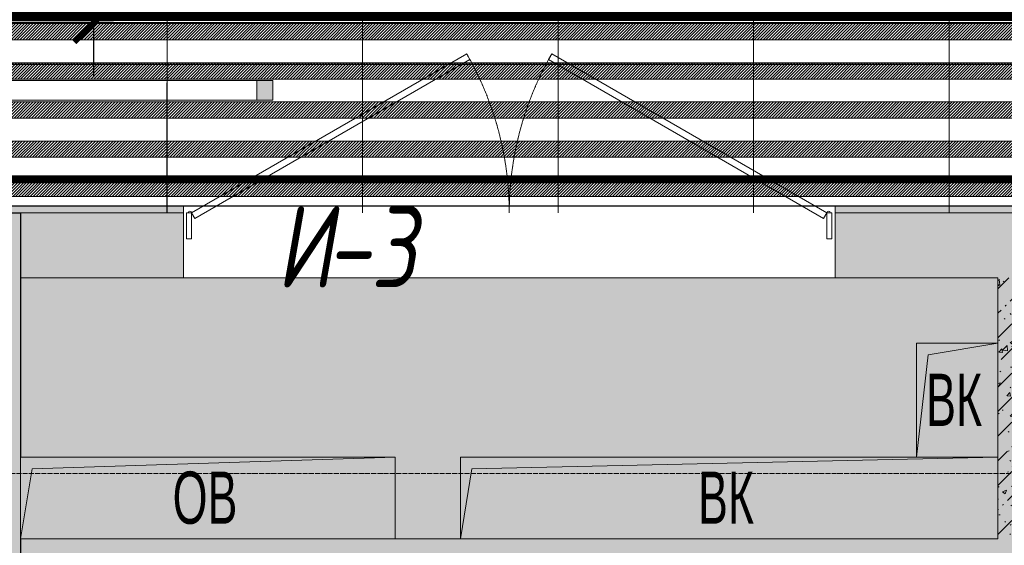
# Model space of a CAD drawing. Header units: millimetres. Extents: x -521669 to 178656, y -69521 to 500758.
# Tile 179 of 256: x -183655 to -180633, y 477493 to 479105. Entities that reach past the tile are written whole.
import ezdxf

# ---------------------------------------------------------------- set-up
doc = ezdxf.new("R2010")
doc.units = ezdxf.units.MM
for name, pattern in [('( Hidden )', [0.375, 0.25, -0.125]), ('-D1-02х01', [3, 2, -1]), ('-D1-03x03', [6, 3, -3]), ('-D1d1-15x02', [19, 15, -2, 0, -2]), ('DASHDOT', [25.4, 12.7, -6.35, 0, -6.35])]:
    doc.linetypes.add(name, pattern=pattern)
doc.layers.get('Defpoints').update_dxf_attribs({"color": 31})
for name, color, linetype, lineweight in [('_0', 7, 'Continuous', 13), ('A-DETL-GENF', 7, 'Continuous', 5), ('A-DOOR', 7, 'Continuous', 5), ('A-DOOR-IDEN', 7, 'Continuous', 9), ('A-GENM-HDLN', 7, '-D1-03x03', 5), ('A-WALL', 7, 'Continuous', 5), ('A-WALL-FNSH', 8, 'Continuous', 5), ('dim_light', 12, 'Continuous', 9), ('dim_razv', 93, 'DASHDOT', 9), ('I-WALL', 7, 'Continuous', 5), ('light_pot', 52, 'Continuous', 15), ('M-EQPM', 7, 'Continuous', 5), ('M-EQPM-IDEN', 7, 'Continuous', 5), ('pot', 183, 'Continuous', 15), ('pot sh', 183, 'Continuous', 15), ('S-GRID', 7, 'Continuous', 5)]:
    doc.layers.add(name, color=color, linetype=linetype, lineweight=lineweight)
doc.layers.add('PDF16_0', color=30, linetype='Continuous', true_color=0xff7f00)
doc.layers.add('pol', color=7, linetype='Continuous', lineweight=15, true_color=0x738991)
doc.layers.add('Сводный план', color=1, linetype='Continuous', lineweight=0, true_color=0xff0000)
doc.styles.add('Arial Narrow_4', font='txt', dxfattribs={"width": 0.75, "height": 200})
doc.styles.add('fl_iso paper', font='isocpeur.ttf', dxfattribs={"width": 0.8, "oblique": 10})
doc.dimstyles.new('In tre 1_75', dxfattribs={"dimtxt": 220, "dimasz": 120, "dimexe": 60, "dimexo": 10, "dimgap": 50, "dimtad": 1, "dimdec": 0, "dimrnd": 5, "dimzin": 0, "dimdsep": 46, "dimtxsty": 'fl_iso paper', "dimblk": 'ARCHTICK', "dimcen": 0, "dimdle": 60, "dimadec": 0, "dimazin": 0, "dimtfac": 1, "dimtdec": 0, "dimtofl": 0, "dimtmove": 1, "dimatfit": 1, "dimfxl": 1, "dimtfill": 1, "dimtolj": 1, "dimtzin": 0, "dimarcsym": 1})
pattern_1 = [(225, (-233499.5126, 459973.938), (4.49012806, -4.49012806), [])]
pattern_2 = [(45, (-192252.93, 459363.33), (-75.43415, 75.43415), [106.68, -17.78, 3.556, -17.78]), (45, (-192252.93, 459438.71), (-75.43415, 75.43415), []), (50, (-192252.93, 459363.33), (127.5292, -11.1576), [13.335, -146.685]), (355, (-192252.93, 459363.33), (-24.6697, 133.74), [10.668, -117.348]), (100.451, (-192242.31, 459362.4), (102.85973, 122.5818), [11.333, -124.663]), (46.184, (-192252.93, 459398.89), (189.7552, -29.4304), [20.002, -220.027]), (96.636, (-192237.12, 459396.43), (166.1822, 173.1996), [17, -186.995]), (351.184, (-192252.93, 459398.89), (166.184, 173.1976), [16.002, -176.022]), (21, (-192235.15, 459390), (106.13027, -71.58603), [13.335, -146.685]), (326, (-192235.15, 459390), (43.2619, 128.93175), [10.668, -117.348]), (71.451, (-192226.31, 459384.03), (149.392, 57.34505), [11.333, -124.663]), (37.5, (-192252.935, 459363.327), (2.16223, 59.18836), [3.353, -112.573, 3.353, -115.773, -117.793]), (37.5, (-192252.935, 459363.327), (2.16223, 59.18836), [-235.052, 3.353, -114.44]), (7.5, (-192252.935, 459363.327), (46.77386, 70.12615), [3.353, -64.567, 3.353, -109.906, -44.894]), (7.5, (-192252.935, 459363.327), (46.77386, 70.12615), [-181.178, 3.353, -41.542]), (327.5, (-192292.584, 459363.327), (94.91367, -4.01009), [3.353, -41.097, 3.353, -135.331, -184.023]), (327.5, (-192292.584, 459363.327), (94.91367, -4.01009), [-183.134, 3.353, -180.67]), (317.5, (-192310.36, 459363.33), (103.69057, 17.79882), [3.353, -54.432, 3.353, -88.748, -130.683]), (317.5, (-192310.36, 459363.33), (103.69057, 17.79882), [-149.885, 3.353, -127.33])]

# ---------------------------------------------------------------- blocks, each defined once
blk = doc.blocks.new('_ArchTick')
at = {"color": 0, "linetype": 'ByBlock', "lineweight": 9, "const_width": 0.15}
blk.add_lwpolyline([(-0.5, -0.5), (0.5, 0.5)], dxfattribs=at)
blk = doc.blocks.new('*D6206')
at = {"layer": 'Defpoints', "color": 0, "transparency": 16777216}
for p in [(-178727.9, 479096.4), (-183427.9, 478918.8), (-178727.9, 478918.8)]:
    blk.add_point(p, dxfattribs=at)
at = {"layer": 'dim_light', "color": 0, "lineweight": -2, "transparency": 16777216}
for p, q in [((-183427.9, 478928.8), (-183427.9, 479156.4)), ((-178727.9, 478928.8), (-178727.9, 479156.4)), ((-183487.9, 479096.4), (-178667.9, 479096.4))]:
    blk.add_line(p, q, dxfattribs=at)
at = {"layer": 'dim_light', "color": 0, "lineweight": -2, "transparency": 16777216, "xscale": 120, "yscale": 120, "zscale": 120, "rotation": 180}
blk.add_blockref('_ArchTick', (-183427.9, 479096.4), dxfattribs=at)
at = {"layer": 'dim_light', "color": 0, "lineweight": -2, "transparency": 16777216, "xscale": 120, "yscale": 120, "zscale": 120}
blk.add_blockref('_ArchTick', (-178727.9, 479096.4), dxfattribs=at)
at = {"layer": 'dim_light', "color": 0, "transparency": 16777216, "insert": (-181077.9, 479256.4), "char_height": 220, "attachment_point": 5, "style": 'fl_iso paper', "bg_fill": 3, "box_fill_scale": 1.1, "bg_fill_color": 256, "bg_fill_true_color": 13158600, "bg_fill_transparency": 0}
blk.add_mtext('\\A1;4700', dxfattribs=at)
blk = doc.blocks.new('*D6210')
at = {"layer": 'Defpoints', "color": 0, "transparency": 16777216}
for p in [(-185552.9, 479096.4), (-185552.9, 479013.3), (-183427.9, 478918.8)]:
    blk.add_point(p, dxfattribs=at)
at = {"layer": 'dim_light', "color": 0, "lineweight": -2, "transparency": 16777216}
for p, q in [((-185552.9, 479023.3), (-185552.9, 479156.4)), ((-183427.9, 478928.8), (-183427.9, 479156.4)), ((-183367.9, 479096.4), (-185612.9, 479096.4))]:
    blk.add_line(p, q, dxfattribs=at)
at = {"layer": 'dim_light', "color": 0, "lineweight": -2, "transparency": 16777216, "xscale": 120, "yscale": 120, "zscale": 120, "rotation": 180}
blk.add_blockref('_ArchTick', (-185552.9, 479096.4), dxfattribs=at)
at = {"layer": 'dim_light', "color": 0, "lineweight": -2, "transparency": 16777216, "xscale": 120, "yscale": 120, "zscale": 120}
blk.add_blockref('_ArchTick', (-183427.9, 479096.4), dxfattribs=at)
at = {"layer": 'dim_light', "color": 0, "transparency": 16777216, "insert": (-184490.4, 479256.4), "char_height": 220, "attachment_point": 5, "style": 'fl_iso paper', "bg_fill": 3, "box_fill_scale": 1.1, "bg_fill_color": 256, "bg_fill_true_color": 13158600, "bg_fill_transparency": 0}
blk.add_mtext('\\A1;2125', dxfattribs=at)
blk = doc.blocks.new('jkhgfd345')
at = {"layer": 'PDF16_0', "lineweight": 25}
blk.add_lwpolyline([(6942.7, 19556), (14188.1, 19556), (14188.1, 17521.8), (13775.3, 17521.8), (13775.3, 17352.5), (14393.4, 17352.5), (14393.4, 19556), (17907.1, 19556), (17907.1, 12359.3), (17907.1, 9309.1), (14514, 9311.3), (14514, 11521.1), (13622.9, 11521.1), (13622.9, 13256.7), (13307.5, 13256.7), (13307.5, 11521.1), (12839.8, 11521.1), (12839.8, 12585.8), (11578.2, 12585.8), (11578.2, 11178.2), (14027.2, 11178.2), (14027.2, 9311.3), (8970.5, 9311.3), (8970.5, 10174.9)], dxfattribs=at)
blk = doc.blocks.new('drytrytd244')
at = {"layer": 'Сводный план', "color": 96, "true_color": 0x008000, "const_width": 50}
blk.add_lwpolyline([(24446.8, 16849.7), (24155.8, 16855.7), (24155, 17559.8), (23605.8, 17570.7), (23615, 19711.9), (7375.5, 19713.5), (7375, 21424.8)], dxfattribs=at)
blk = doc.blocks.new('A_MEQ_DoorWall - ОВ-7392180-50_AS_M_L34')
at = {"layer": 'A-DOOR'}
for p, q in [((-5.6, 587.5), (-850, 100)), ((4.4, 570.2), (-5.6, 587.5)), ((245.6, 570.2), (255.6, 587.5)), ((255.6, 587.5), (1100, 100)), ((-840, 82.7), (4.4, 570.2)), ((1090, 82.7), (245.6, 570.2)), ((-875, 100), (-875, -100)), ((-850, 100), (-865, 100)), ((-865, 100), (-865, 20)), ((-850, 20), (-850, 100)), ((-850, 100), (-840, 82.7)), ((1100, 100), (1090, 82.7)), ((1115, 100), (1100, 100)), ((1100, 100), (1100, 20)), ((1115, 20), (1115, 100)), ((1125, 100), (1125, -100)), ((-865, 20), (-850, 20)), ((1100, 20), (1115, 20))]:
    blk.add_line(p, q, dxfattribs=at)
at = {"layer": 'A-DOOR', "linetype": '-D1-02х01'}
for centre, start, end in [((-850, 100), 360, 30), ((1100, 100), 150, 180)]:
    blk.add_arc(centre, 975, start, end, dxfattribs=at)
at = {"layer": 'A-DOOR'}
for centre in [(-855, 100), (1105, 100)]:
    blk.add_arc(centre, 5, 0, 180, dxfattribs=at)
blk = doc.blocks.new('A_MEQ_OpeningShaft-Rectangular - ОВ-5357868-50_AS_M_L34')
at = {"layer": 'A-DETL-GENF'}
for p, q in [((1150, 0), (0, 0)), ((0, 0), (0, -250)), ((35.7, -35.7), (1150, 0)), ((1150, 0), (1150, -250)), ((0, -250), (35.7, -35.7)), ((0, -250), (1150, -250))]:
    blk.add_line(p, q, dxfattribs=at)
at = {"layer": 'A-GENM-HDLN'}
for p, q in [((1150, 0), (0, 0)), ((0, 0), (0, -250)), ((1150, -250), (1150, 0)), ((0, -250), (1150, -250))]:
    blk.add_line(p, q, dxfattribs=at)
blk = doc.blocks.new('A_MEQ_OpeningShaft-Rectangular - ВК-3600014-50_AS_M_L34')
at = {"layer": 'A-DETL-GENF'}
for p, q in [((1650, 0), (0, 0)), ((0, 0), (0, -250)), ((35.7, -35.7), (1650, 0)), ((1650, 0), (1650, -250)), ((0, -250), (35.7, -35.7)), ((0, -250), (1650, -250))]:
    blk.add_line(p, q, dxfattribs=at)
at = {"layer": 'A-GENM-HDLN'}
for p, q in [((1650, 0), (0, 0)), ((0, 0), (0, -250)), ((1650, -250), (1650, 0)), ((0, -250), (1650, -250))]:
    blk.add_line(p, q, dxfattribs=at)
blk = doc.blocks.new('A_MEQ_OpeningShaft-Rectangular - ВК-3600148-50_AS_M_L34')
at = {"layer": 'A-DETL-GENF'}
for p, q in [((0, 250), (350, 250)), ((0, 0), (0, 250)), ((0, 250), (35.7, 35.7)), ((350, 0), (350, 250)), ((35.7, 35.7), (350, 0)), ((350, 0), (0, 0))]:
    blk.add_line(p, q, dxfattribs=at)
at = {"layer": 'A-GENM-HDLN'}
for p, q in [((0, 250), (0, 0)), ((350, 250), (0, 250)), ((350, 0), (350, 250)), ((0, 0), (350, 0))]:
    blk.add_line(p, q, dxfattribs=at)
blk = doc.blocks.new('*U3567')
at = {"layer": 'light_pot', "linetype": 'ByBlock', "lineweight": 0}
h = blk.add_hatch(color=252, dxfattribs=at)
h.dxf.hatch_style = 1
h.paths.add_polyline_path([(-500, 30), (-550, 30), (-550, -30), (-500, -30)])
h = blk.add_hatch(color=252, dxfattribs=at)
h.dxf.hatch_style = 1
h.paths.add_polyline_path([(500, 30), (550, 30), (550, -30), (500, -30)])
for points in [[(-500, 30), (-550, 30), (-550, -30), (-500, -30)], [(500, -30), (-500, -30), (-500, 30), (500, 30)], [(500, 30), (550, 30), (550, -30), (500, -30)]]:
    blk.add_lwpolyline(points, close=True, dxfattribs=at)

msp = doc.modelspace()

# ---------------------------------------------------------------- hatches: boundary and pattern name
at = {"layer": '_0', "transparency": 33554534}
h = msp.add_hatch(color=252, dxfattribs=at)
h.dxf.hatch_style = 1
h.paths.add_polyline_path([(-154802.1, 458862.5), (-192753.7, 458862.5), (-192753.7, 488814.1), (-154802.1, 488814.1)])
h.paths.add_polyline_path([(-166902.9, 480313.3), (-166902.9, 478313.3), (-169852.9, 478313.3), (-169852.9, 469363.3), (-163702.9, 469363.3), (-163702.9, 467363.3), (-183952.9, 467363.3), (-183952.9, 467363.3), (-186002.9, 467363.3), (-186002.9, 469363.3), (-183852.9, 469363.3), (-183852.9, 473413.3), (-179002.9, 473413.3), (-179002.9, 471913.3), (-177352.9, 471913.3), (-177352.9, 478313.3), (-185752.9, 478313.3), (-185752.9, 480313.3), (-182952.9, 480313.3), (-166902.9, 480313.3)], flags=16)
at = {"layer": 'A-WALL'}
h = msp.add_hatch(dxfattribs=at)
h.set_pattern_fill('FP_1', color=256, style=0, pattern_type=2)
h.set_pattern_definition([(45, (-192252.935, 459363.33), (-57.02463, 57.02463), []), (45, (-192195.91, 459363.33), (-57.02463, 57.02463), [100.806, -20.161, 3.353, -16.808])])
h.paths.add_polyline_path([(-183852.9, 469163.3), (-183652.9, 469163.3), (-183652.9, 478513.3), (-183852.9, 478513.3), (-183852.9, 469208.1)])
at = {"layer": 'I-WALL', "true_color": 0xf5f3ef}
msp.add_hatch(color=7, dxfattribs=at).paths.add_polyline_path([(-183652.9, 478513.3), (-183652.9, 478533.3), (-183752.9, 478533.3), (-183752.9, 478513.3)])
h = msp.add_hatch(color=7, dxfattribs=at)
h.paths.add_polyline_path([(-180615.3, 478513.3), (-180552.9, 478513.3), (-180552.9, 478533.3), (-181152.9, 478533.3), (-181152.9, 478513.3), (-180910, 478513.3)])
h.paths.add_polyline_path([(-183652.9, 478513.3), (-183152.9, 478513.3), (-183152.9, 478533.3), (-183652.9, 478533.3)])
at = {"layer": 'I-WALL'}
h = msp.add_hatch(dxfattribs=at)
h.set_pattern_fill('FP_23', color=256, style=0, pattern_type=2)
h.set_pattern_definition(pattern_2)
h.paths.add_polyline_path([(-180320.7, 478313.3), (-179952.9, 478313.3), (-179952.9, 478513.3), (-181152.9, 478513.3), (-181152.9, 478313.3), (-180452.9, 478313.3)])
h.paths.add_polyline_path([(-178802.9, 478313.3), (-178802.9, 478513.3), (-179202.9, 478513.3), (-179202.9, 478313.3), (-178847.5, 478313.3)])
h.paths.add_polyline_path([(-183267.1, 478313.3), (-183152.9, 478313.3), (-183152.9, 478513.3), (-183652.9, 478513.3), (-183652.9, 478313.3), (-183561.8, 478313.3)])
h = msp.add_hatch(dxfattribs=at)
h.set_pattern_fill('FP_23', color=256, style=0, pattern_type=2)
h.set_pattern_definition(pattern_2)
h.paths.add_polyline_path([(-180615.3, 477513.3), (-180452.9, 477513.3), (-180452.9, 478313.3), (-180652.9, 478313.3), (-180652.9, 477513.3)])
h = msp.add_hatch(dxfattribs=at)
h.set_pattern_fill('FP_23', color=256, style=0, pattern_type=2)
h.set_pattern_definition(pattern_2)
h.paths.add_polyline_path([(-180652.9, 477313.3), (-179202.9, 477313.3), (-179202.9, 477513.3), (-183652.9, 477513.3), (-183652.9, 477313.3), (-180774.4, 477313.3)])
at = {"layer": 'pot sh', "linetype": 'ByBlock', "lineweight": 0, "true_color": 0x91caaf}
h = msp.add_hatch(dxfattribs=at)
h.set_pattern_fill('ANSI31', color=253, scale=2, angle=180)
h.set_pattern_definition([(225, (-233499.5126, 459733.938), (4.49012806, -4.49012806), [])])
h.paths.add_polyline_path([(-185532.9, 478803.3), (-168602.9, 478803.3), (-168602.9, 478853.3), (-185532.9, 478853.3)])
h = msp.add_hatch(dxfattribs=at)
h.set_pattern_fill('ANSI31', color=253, scale=2, angle=180)
h.set_pattern_definition([(225, (-233499.5126, 459853.938), (4.49012806, -4.49012806), [])])
h.paths.add_polyline_path([(-185532.9, 478683.3), (-168602.9, 478683.3), (-168602.9, 478733.3), (-185532.9, 478733.3)])
h = msp.add_hatch(dxfattribs=at)
h.set_pattern_fill('ANSI31', color=253, scale=2, angle=180)
h.set_pattern_definition(pattern_1)
h.paths.add_polyline_path([(-185532.9, 478563.3), (-168602.9, 478563.3), (-168602.9, 478613.3), (-185532.9, 478613.3)])

# ---------------------------------------------------------------- linework, layer by layer
at = {"layer": 'A-WALL', "lineweight": 25}
for p, q in [((-183852.9, 478513.3), (-183652.9, 478513.3)), ((-183652.9, 478513.3), (-183652.9, 477763.3)), ((-183652.9, 477513.3), (-183652.9, 477313.3))]:
    msp.add_line(p, q, dxfattribs=at)
at = {"layer": 'A-WALL', "lineweight": 9}
for p, q in [((-183152.9, 478513.3), (-183652.9, 478513.3)), ((-183152.9, 478313.3), (-183152.9, 478513.3)), ((-181152.9, 478513.3), (-181152.9, 478313.3)), ((-181152.9, 478513.3), (-180552.9, 478513.3)), ((-183652.9, 478313.3), (-183152.9, 478313.3)), ((-181152.9, 478313.3), (-180652.9, 478313.3)), ((-180652.9, 478313.3), (-180652.9, 478113.3)), ((-182302.9, 477513.3), (-182502.9, 477513.3))]:
    msp.add_line(p, q, dxfattribs=at)
at = {"layer": 'A-WALL-FNSH'}
for p, q in [((-183152.9, 478533.3), (-184402.9, 478533.3)), ((-183152.9, 478513.3), (-183152.9, 478533.3)), ((-178802.9, 478533.3), (-181152.9, 478533.3)), ((-181152.9, 478533.3), (-181152.9, 478513.3))]:
    msp.add_line(p, q, dxfattribs=at)
at = {"layer": 'Defpoints'}
msp.add_lwpolyline([(-174582.9, 478533.3), (-177353.7, 478533.3), (-177352.1, 478363.3), (-178802.9, 478363.3), (-178802.9, 478533.3), (-184402.9, 478533.3)], dxfattribs=at)
at = {"layer": 'dim_razv', "color": 1, "linetype": '( Hidden )', "ltscale": 10, "true_color": 0xff0a0a, "const_width": 25}
msp.add_lwpolyline([(-178693.7, 478615.6), (-184320.6, 478615.6)], dxfattribs=at)
at = {"layer": 'I-WALL'}
for p, q in [((-183152.9, 478533.3), (-181152.9, 478533.3)), ((-181152.9, 478313.3), (-183152.9, 478313.3))]:
    msp.add_line(p, q, dxfattribs=at)
at = {"layer": 'pot sh'}
for points in [[(-185532.9, 478803.3), (-168602.9, 478803.3), (-168602.9, 478853.3), (-185532.9, 478853.3)], [(-185532.9, 478683.3), (-168602.9, 478683.3), (-168602.9, 478733.3), (-185532.9, 478733.3)], [(-185532.9, 478563.3), (-168602.9, 478563.3), (-168602.9, 478613.3), (-185532.9, 478613.3)]]:
    msp.add_lwpolyline(points, close=True, dxfattribs=at)
at = {"layer": 'S-GRID', "linetype": '-D1d1-15x02'}
msp.add_line((-195297, 477713.3), (-153546.3, 477713.3), dxfattribs=at)

# ---------------------------------------------------------------- block references
at = {"layer": 'M-EQPM', "rotation": 270}
msp.add_blockref('A_MEQ_OpeningShaft-Rectangular - ВК-3600148-50_AS_M_L34', (-180902.9, 478113.3), dxfattribs=at)
at = {"layer": 'M-EQPM'}
for name, p in [('A_MEQ_OpeningShaft-Rectangular - ОВ-5357868-50_AS_M_L34', (-183652.9, 477763.3)), ('A_MEQ_OpeningShaft-Rectangular - ВК-3600014-50_AS_M_L34', (-182302.9, 477763.3))]:
    msp.add_blockref(name, p, dxfattribs=at)

# ---------------------------------------------------------------- texts
at = {"layer": 'A-DOOR-IDEN', "lineweight": 5, "char_height": 250, "attachment_point": 1, "style": 'fl_iso paper'}
for s, insert, width in [('И', (-182868.1, 478534.3), 186.392), ('-3', (-182714.4, 478534.3), 228.481)]:
    msp.add_mtext(s, dxfattribs=dict(at, insert=insert, width=width))
at = {"layer": 'M-EQPM-IDEN', "char_height": 160, "attachment_point": 1, "style": 'Arial Narrow_4'}
for s, insert, width in [('ВК', (-180873.5, 478019.4), 216.456), ('ОВ', (-183185.9, 477719.4), 246.519), ('ВК', (-181573.5, 477719.4), 216.456)]:
    msp.add_mtext(s, dxfattribs=dict(at, insert=insert, width=width))

# ---------------------------------------------------------------- next in the draw order: dimensions: what is measured, and where the dimension line sits
at = {"layer": 'dim_light'}
dim = msp.add_linear_dim(base=(-178727.9, 479096.4), p1=(-183427.9, 478918.8), p2=(-178727.9, 478918.8), dimstyle='In tre 1_75', dxfattribs=at)
dim.commit()
dim.dimension.update_dxf_attribs({"geometry": '*D6206', "text_midpoint": (-181077.9, 479256.4)})

# ---------------------------------------------------------------- next in the draw order: linework, layer by layer
at = {"layer": 'pol'}
for points in [[(-183202.9, 478513.3), (-183202.9, 479312.7), (-182602.9, 479312.7), (-182602.9, 478513.3)], [(-182602.9, 478513.3), (-182602.9, 479312.7), (-182002.9, 479312.7), (-182002.9, 478513.3)], [(-182002.9, 478513.3), (-182002.9, 479312.7), (-181402.9, 479312.7), (-181402.9, 478513.3)], [(-181402.9, 478513.3), (-181402.9, 479312.7), (-180802.9, 479312.7), (-180802.9, 478513.3)], [(-180802.9, 478513.3), (-180802.9, 479312.7), (-180202.9, 479312.7), (-180202.9, 478513.3)]]:
    msp.add_lwpolyline(points, dxfattribs=at)

# ---------------------------------------------------------------- next in the draw order: block references
at = {"layer": 'A-DOOR', "color": 8, "true_color": 0x7f7f7f}
msp.add_blockref('A_MEQ_DoorWall - ОВ-7392180-50_AS_M_L34', (-182277.9, 478413.3), dxfattribs=at)

# ---------------------------------------------------------------- next in the draw order: dimensions: what is measured, and where the dimension line sits
at = {"layer": 'dim_light'}
dim = msp.add_linear_dim(base=(-185552.9, 479096.4), p1=(-183427.9, 478918.8), p2=(-185552.9, 479013.3), dimstyle='In tre 1_75', dxfattribs=at)
dim.commit()
dim.dimension.update_dxf_attribs({"geometry": '*D6210', "text_midpoint": (-184490.4, 479256.4)})

# ---------------------------------------------------------------- next in the draw order: hatches: boundary and pattern name
at = {"layer": 'pot sh', "linetype": 'ByBlock', "lineweight": 0, "true_color": 0x91caaf}
h = msp.add_hatch(dxfattribs=at)
h.set_pattern_fill('ANSI31', color=253, scale=2, angle=180)
h.set_pattern_definition(pattern_1)
h.paths.add_polyline_path([(-185532.9, 479043.3), (-168602.9, 479043.3), (-168602.9, 479093.3), (-185532.9, 479093.3)])
h = msp.add_hatch(dxfattribs=at)
h.set_pattern_fill('ANSI31', color=253, scale=2, angle=180)
h.set_pattern_definition([(225, (-233499.5126, 460093.938), (4.49012806, -4.49012806), [])])
h.paths.add_polyline_path([(-185532.9, 478923.3), (-168602.9, 478923.3), (-168602.9, 478973.3), (-185532.9, 478973.3)])

# ---------------------------------------------------------------- next in the draw order: linework, layer by layer
at = {"layer": 'pol'}
msp.add_lwpolyline([(-183204, 478513.3), (-183202.9, 479312.7), (-183802.9, 479312.7), (-183802.9, 478513.3)], dxfattribs=at)
at = {"layer": 'pot'}
msp.add_lwpolyline([(-185532.9, 480093.3), (-168602.9, 480093.3), (-168602.9, 478533.3), (-185532.9, 478533.3)], close=True, dxfattribs=at)
at = {"layer": 'pot sh'}
for points in [[(-185532.9, 479043.3), (-168602.9, 479043.3), (-168602.9, 479093.3), (-185532.9, 479093.3)], [(-185532.9, 478923.3), (-168602.9, 478923.3), (-168602.9, 478973.3), (-185532.9, 478973.3)]]:
    msp.add_lwpolyline(points, close=True, dxfattribs=at)

# ---------------------------------------------------------------- next in the draw order: block references
at = {"layer": 'light_pot', "color": 0, "linetype": 'ByBlock', "lineweight": -2, "transparency": 16777216}
msp.add_blockref('*U3567', (-183427.9, 478888.8), dxfattribs=at)
at = {"layer": 'Сводный план'}
for name in ['jkhgfd345', 'drytrytd244']:
    msp.add_blockref(name, (-192302.9, 459413.3), dxfattribs=at)

doc.saveas('drawing.dxf')
